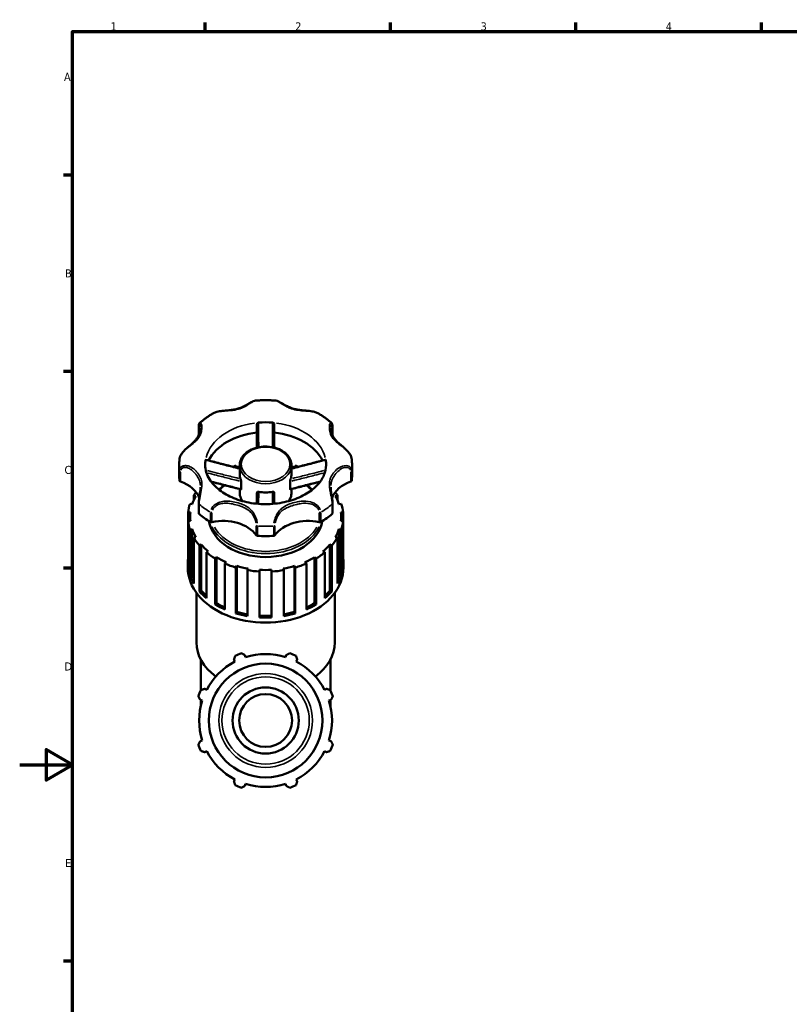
# Model space of a CAD drawing. Header units: millimetres. Extents: x 0 to 1028, y -392 to 805.
# Tile 4 of 9: x 0 to 291, y 207 to 578. Entities that reach past the tile are written whole.
import ezdxf

# ---------------------------------------------------------------- set-up
doc = ezdxf.new("R2010")
doc.units = ezdxf.units.MM
for name, color, linetype, lineweight in [('Border (ANSI)', 7, 'Continuous', 70), ('Visible (ANSI)', 7, 'Continuous', 50), ('Visible Narrow (ANSI)', 7, 'Continuous', 35)]:
    doc.layers.add(name, color=color, linetype=linetype, lineweight=lineweight)
doc.styles.add('Note Text (ANSI)', font='tahoma.ttf')

# ---------------------------------------------------------------- blocks, each defined once
blk = doc.blocks.new('Borders Default Border')
at = {"layer": 'Border (ANSI)'}
for p, q in [((70.08, 574), (70.08, 577.45)), ((140.17, 574), (140.17, 577.45)), ((210.25, 574), (210.25, 577.45)), ((280.33, 574), (280.33, 577.45)), ((20, 519.75), (16.55, 519.75)), ((20, 445.5), (16.55, 445.5)), ((20, 371.25), (16.55, 371.25)), ((20, 222.75), (16.55, 222.75))]:
    blk.add_line(p, q, dxfattribs=at)
at = {"layer": 'Border (ANSI)', "flags": 128}
for points in [[(20, 20), (20, 574), (821, 574), (821, 20), (20, 20)], [(0, 297), (20, 297), (10, 302.77), (10, 291.23), (20, 297)]]:
    blk.add_lwpolyline(points, dxfattribs=at)
at = {"layer": 'Border (ANSI)', "char_height": 3.05, "attachment_point": 7, "style": 'Note Text (ANSI)'}
for s, insert in [('1', (34.35, 574.4)), ('2', (104.2, 574.4)), ('3', (174.26, 574.34)), ('4', (244.23, 574.4)), ('A', (16.78, 555.35)), ('B', (17.15, 481.1)), ('C', (16.95, 406.8)), ('D', (16.96, 332.6)), ('E', (17.21, 258.35))]:
    blk.add_mtext(s, dxfattribs=dict(at, insert=insert))

msp = doc.modelspace()

# ---------------------------------------------------------------- linework, layer by layer
at = {"layer": 'Visible (ANSI)'}
for p, q in [((67.659, 421.455), (67.659, 424.647)), ((118.256, 424.647), (118.256, 421.455)), ((60.287, 406.487), (60.287, 410.183)), ((82.022, 409.35), (81.749, 409.945)), ((83.156, 406.82), (83.156, 410.088)), ((102.758, 406.82), (102.758, 410.088)), ((104.166, 409.945), (103.893, 409.35)), ((125.627, 406.487), (125.627, 410.183)), ((83.717, 401.221), (83.717, 404.007)), ((102.198, 401.221), (102.198, 404.007)), ((65.775, 398.649), (66.616, 398.456)), ((65.775, 396.828), (65.775, 398.649)), ((83.156, 399.855), (83.156, 401.164)), ((102.758, 399.855), (102.758, 401.164)), ((119.299, 398.456), (120.14, 398.649)), ((120.14, 398.649), (120.14, 396.828)), ((65.219, 395.416), (64.378, 395.609)), ((67.659, 395.719), (67.659, 392.023)), ((118.256, 392.023), (118.256, 395.719)), ((121.537, 395.609), (120.695, 395.416)), ((63.641, 392.321), (64.526, 392.321)), ((63.641, 389.125), (63.641, 392.321)), ((64.437, 390.723), (64.437, 389.125)), ((121.389, 392.321), (122.273, 392.321)), ((121.478, 390.723), (121.478, 389.125)), ((122.273, 392.321), (122.273, 389.125)), ((64.526, 389.125), (63.641, 389.125)), ((63.641, 389.125), (63.641, 371.799)), ((122.273, 389.125), (121.389, 389.125)), ((122.273, 371.799), (122.273, 389.125)), ((64.378, 385.837), (65.219, 386.031)), ((64.378, 368.512), (64.378, 385.837)), ((65.219, 386.031), (65.219, 368.705)), ((120.695, 386.031), (120.695, 368.705)), ((120.695, 386.031), (121.537, 385.837)), ((121.537, 385.837), (121.537, 368.512)), ((66.616, 382.991), (65.775, 382.798)), ((65.775, 382.798), (65.775, 365.472)), ((67.912, 379.832), (68.628, 380.199)), ((67.912, 362.506), (67.912, 379.832)), ((68.628, 380.199), (68.628, 362.874)), ((117.287, 380.199), (117.287, 362.874)), ((117.287, 380.199), (118.003, 379.832)), ((118.003, 379.832), (118.003, 362.506)), ((120.14, 382.798), (119.299, 382.991)), ((120.14, 365.472), (120.14, 382.798)), ((71.284, 377.614), (70.569, 377.246)), ((70.569, 377.246), (70.569, 359.92)), ((115.346, 377.246), (114.63, 377.614)), ((115.346, 359.92), (115.346, 377.246)), ((63.554, 371.472), (63.554, 373.398)), ((73.898, 374.892), (74.418, 375.398)), ((73.898, 357.566), (73.898, 374.892)), ((74.418, 375.398), (74.418, 358.072)), ((78.074, 373.52), (77.554, 373.014)), ((77.554, 373.014), (77.554, 355.688)), ((81.749, 371.502), (82.022, 372.097)), ((82.022, 372.097), (82.022, 354.771)), ((103.893, 372.097), (103.893, 354.771)), ((103.893, 372.097), (104.166, 371.502)), ((108.361, 373.014), (107.84, 373.52)), ((108.361, 355.688), (108.361, 373.014)), ((111.497, 375.398), (111.497, 358.072)), ((111.497, 375.398), (112.017, 374.892)), ((112.017, 374.892), (112.017, 357.566)), ((122.36, 371.472), (122.36, 373.398)), ((64.378, 368.512), (65.219, 368.705)), ((81.749, 354.176), (81.749, 371.502)), ((86.321, 371.11), (86.048, 370.515)), ((86.048, 370.515), (86.048, 353.189)), ((90.697, 369.994), (90.697, 370.619)), ((90.697, 352.668), (90.697, 369.994)), ((95.217, 370.619), (95.217, 369.994)), ((95.217, 369.994), (95.217, 352.668)), ((99.867, 370.515), (99.594, 371.11)), ((99.867, 353.189), (99.867, 370.515)), ((104.166, 371.502), (104.166, 354.176)), ((120.695, 368.705), (121.537, 368.512)), ((66.821, 343.173), (66.821, 361.948)), ((67.912, 362.506), (68.628, 362.874)), ((117.287, 362.874), (118.003, 362.506)), ((119.093, 343.173), (119.093, 361.948)), ((73.898, 357.566), (74.418, 358.072)), ((111.497, 358.072), (112.017, 357.566)), ((81.749, 354.176), (82.022, 354.771)), ((103.893, 354.771), (104.166, 354.176)), ((68.455, 325.061), (68.455, 336.742)), ((80.989, 336.711), (81.363, 335.992)), ((85.407, 337.667), (85.163, 338.44)), ((100.752, 338.44), (100.508, 337.667)), ((104.552, 335.992), (104.926, 336.711)), ((117.46, 325.061), (117.46, 336.742)), ((70.685, 325.314), (69.966, 325.688)), ((115.949, 325.688), (115.23, 325.314)), ((68.237, 321.514), (69.01, 321.27)), ((68.455, 319.209), (68.455, 321.445)), ((116.905, 321.27), (117.678, 321.514)), ((117.46, 319.209), (117.46, 321.445)), ((69.01, 306.169), (68.237, 305.925)), ((117.678, 305.925), (116.905, 306.169)), ((69.966, 301.751), (70.685, 302.125)), ((115.23, 302.125), (115.949, 301.751)), ((81.363, 291.447), (80.989, 290.728)), ((104.926, 290.728), (104.552, 291.447)), ((85.163, 288.999), (85.407, 289.772)), ((100.508, 289.772), (100.752, 288.999))]:
    msp.add_line(p, q, dxfattribs=at)
for radius in [21.475, 12.5, 10]:
    msp.add_circle((92.957, 313.719), radius, dxfattribs=at)
for radius, start, end in [(27, 109.79198, 115.20802), (25.11, 72.5, 107.5), (27, 64.79198, 70.20802), (25.11, 117.5, 152.5), (25.11, 27.5, 62.5), (27, 154.79198, 160.20802), (27, 19.79198, 25.20802), (25.11, 162.5, 197.5), (25.11, 342.5, 17.5), (27, 199.79198, 205.20802), (25.11, 207.5, 242.5), (25.11, 297.5, 332.5), (27, 334.79198, 340.20802), (27, 244.79198, 250.20802), (25.11, 252.5, 287.5), (27, 289.79198, 295.20802)]:
    msp.add_arc((92.957, 313.719), radius, start, end, dxfattribs=at)
for centre, major_axis, start_param, end_param in [((92.957, 410.183), (-22.869, 0), 4.5967732, 4.8280047), ((92.957, 406.487), (-22.869, 0), 4.8557365, 5.9396885), ((92.957, 406.487), (22.869, 0), 0.3434968, 1.4274488), ((92.957, 410.183), (-22.869, 0), 6.1675696, 6.2831853), ((92.957, 390.723), (-29.403, 0), 5.103487, 5.1453366), ((92.957, 390.723), (-28.521, 0), 5.063182, 5.1058715), ((92.957, 390.723), (-28.521, 0), 4.3189064, 4.361596), ((92.957, 390.723), (-29.403, 0), 4.2794414, 4.3212909), ((92.957, 410.183), (22.869, 0), 0, 0.1156157), ((92.957, 406.487), (-32.67, 0), 0, 0.0936093), ((92.957, 406.82), (-9.801, 0), 0, 0.26923), ((92.957, 406.82), (9.801, 0), 6.0139553, 6.2831853), ((92.957, 406.487), (32.67, 0), 6.189576, 6.2831853), ((61.033, 404.367), (-0.605, 0), 0.0936093, 1.0979614), ((54.395, 395.192), (13.97, 0), 0.2682625, 1.0979614), ((131.52, 395.192), (-13.97, 0), 5.1852239, 6.0149206), ((124.882, 404.367), (0.605, 0), 5.1852239, 6.189576), ((92.957, 390.723), (-28.521, 0), 5.8897028, 6.0483493), ((92.957, 390.723), (-29.403, 0), 5.8223001, 5.8920873), ((92.957, 406.82), (9.801, 0), 4.443159, 4.981619), ((92.957, 390.723), (29.403, 0), 0.3910981, 0.4608852), ((92.957, 390.723), (28.521, 0), 0.234836, 0.3934825), ((92.957, 390.723), (-29.403, 0), 6.0459648, 6.2062465), ((92.957, 390.723), (29.403, 0), 0.0769388, 0.2372205), ((92.957, 390.723), (-28.521, 0), 6.203862, 6.3625086), ((68.264, 392.023), (-0.605, 0), 0, 0.6917889), ((92.957, 406.487), (32.67, 0), 3.8333815, 4.0206001), ((92.957, 406.487), (32.67, 0), 5.4041779, 5.5913964), ((117.651, 392.023), (0.605, 0), 5.5913964, 6.2831853), ((92.957, 390.723), (28.521, 0), 6.203862, 6.3625086), ((92.957, 390.723), (-29.403, 0), 0.0769388, 0.2372205), ((92.957, 390.723), (-21.562, 0), 0.1098904, 3.0317023), ((72.503, 389.026), (0.605, 0), 4.0206001, 5.0249523), ((76.984, 379.219), (-13.97, 0), 3.6144275, 5.0249523), ((108.93, 379.219), (-13.97, 0), 4.3998257, 5.8103504), ((113.412, 389.026), (0.605, 0), 4.3998257, 5.4041779), ((92.957, 390.723), (29.403, 0), 6.0459648, 6.2062465), ((92.957, 390.723), (-28.521, 0), 0.234836, 0.3934825), ((89.96, 383.913), (0.605, 0), 3.6144275, 4.6187797), ((92.957, 406.487), (32.67, 0), 4.6187797, 4.8059983), ((95.955, 383.913), (0.605, 0), 4.8059983, 5.8103504), ((92.957, 390.723), (28.521, 0), 5.8897028, 6.0483493), ((92.957, 390.723), (-29.403, 0), 0.3910981, 0.5513797), ((92.957, 390.723), (28.521, 0), 3.6905879, 3.8492345), ((92.957, 390.723), (28.521, 0), 5.5755435, 5.73419), ((92.957, 390.723), (29.403, 0), 5.7318056, 5.8920873), ((92.957, 390.723), (29.403, 0), 3.84685, 4.0071317), ((92.957, 390.723), (29.403, 0), 5.4176463, 5.577928), ((92.957, 373.398), (-29.403, 0), 6.2062465, 6.3601241), ((92.957, 390.723), (28.521, 0), 4.0047472, 4.1633937), ((92.957, 390.723), (29.403, 0), 4.1610092, 4.3212909), ((92.957, 390.723), (28.521, 0), 4.3189064, 4.477553), ((92.957, 390.723), (28.521, 0), 4.947225, 5.1058715), ((92.957, 390.723), (29.403, 0), 5.103487, 5.2637687), ((92.957, 390.723), (28.521, 0), 5.2613842, 5.4200308), ((92.957, 373.398), (29.403, 0), 6.2062465, 6.3601241), ((92.957, 371.472), (-29.403, 0), 0, 3.1415927), ((92.957, 373.398), (-29.403, 0), 0.2372205, 0.3910981), ((92.957, 373.398), (-28.521, 0), 0.234836, 0.307532), ((92.957, 390.723), (29.403, 0), 4.4751685, 4.6354502), ((92.957, 390.723), (28.521, 0), 4.6330657, 4.7917122), ((92.957, 390.723), (29.403, 0), 4.7893278, 4.9496095), ((92.957, 373.398), (28.521, 0), 5.9756533, 6.0483493), ((92.957, 373.398), (29.403, 0), 5.8920873, 6.0459648), ((92.957, 373.398), (-29.403, 0), 0.5513797, 0.7052573), ((92.957, 373.398), (28.521, 0), 3.6905879, 3.8097016), ((92.957, 373.398), (28.521, 0), 5.6150764, 5.73419), ((92.957, 373.398), (-29.403, 0), 2.4363353, 2.5902129), ((92.957, 373.398), (-29.403, 0), 0.865539, 1.0194166), ((92.957, 373.398), (28.521, 0), 4.0047472, 4.1418747), ((92.957, 373.398), (28.521, 0), 5.2829033, 5.4200308), ((92.957, 373.398), (-29.403, 0), 2.1221761, 2.2760536), ((92.957, 373.398), (-29.403, 0), 1.1796983, 1.3335759), ((92.957, 373.398), (28.521, 0), 4.3189064, 4.4676842), ((92.957, 373.398), (28.521, 0), 4.9570938, 5.1058715), ((92.957, 373.398), (-29.403, 0), 1.8080168, 1.9618944), ((92.957, 373.398), (28.521, 0), 4.6330657, 4.7917122), ((92.957, 373.398), (-29.403, 0), 1.4938575, 1.6477351), ((92.957, 343.173), (-26.136, 0), 0, 0.767097), ((92.957, 343.173), (26.136, 0), 5.5160883, 6.2831853)]:
    msp.add_ellipse(centre, major_axis=major_axis, ratio=0.7071068, start_param=start_param, end_param=end_param, dxfattribs=at)
for points, knots in [([(89.131, 434.553), (88.838, 434.528), (88.573, 434.435), (88.048, 434.21), (87.792, 434.078), (87.225, 433.769), (86.913, 433.589), (86.181, 433.174), (85.756, 432.936), (84.829, 432.458), (84.325, 432.221), (83.283, 431.798), (82.746, 431.614), (81.642, 431.307), (81.075, 431.185), (79.914, 430.991), (79.32, 430.92), (78.108, 430.798), (77.491, 430.749), (76.408, 430.64), (75.944, 430.587), (75.139, 430.456), (74.796, 430.386), (74.046, 430.181), (73.645, 430.033), (73.283, 429.83)], [0.3522431, 0.3522431, 0.3522431, 0.3522431, 0.4812991, 0.4812991, 0.6000237, 0.6000237, 0.7338009, 0.7338009, 0.9019713, 0.9019713, 1.0873456, 1.0873456, 1.2727198, 1.2727198, 1.4580941, 1.4580941, 1.6434683, 1.6434683, 1.8288426, 1.8288426, 1.9673147, 1.9673147, 2.0728276, 2.0728276, 2.2059855, 2.2059855, 2.2059855, 2.2059855]), ([(96.784, 434.553), (96.276, 434.597), (95.767, 434.633), (94.746, 434.686), (94.235, 434.704), (93.213, 434.722), (92.702, 434.722), (91.679, 434.704), (91.168, 434.686), (90.148, 434.633), (89.639, 434.597), (89.131, 434.553)], [4.58962047, 4.58962047, 4.58962047, 4.58962047, 4.63872787, 4.63872787, 4.68783528, 4.68783528, 4.73694268, 4.73694268, 4.78605009, 4.78605009, 4.83515749, 4.83515749, 4.83515749, 4.83515749]), ([(112.632, 429.83), (112.25, 430.044), (111.824, 430.198), (111.097, 430.389), (110.807, 430.448), (110.172, 430.556), (109.825, 430.602), (109.054, 430.688), (108.63, 430.727), (107.664, 430.814), (107.126, 430.862), (105.999, 430.993), (105.413, 431.079), (104.271, 431.308), (103.714, 431.451), (102.63, 431.798), (102.103, 432.002), (101.084, 432.457), (100.592, 432.707), (99.645, 433.22), (99.192, 433.483), (98.425, 433.916), (98.103, 434.093), (97.457, 434.395), (97.139, 434.522), (96.784, 434.553)], [0.2949933, 0.2949933, 0.2949933, 0.2949933, 0.4356252, 0.4356252, 0.5249695, 0.5249695, 0.6288286, 0.6288286, 0.7555932, 0.7555932, 0.9195431, 0.9195431, 1.1049174, 1.1049174, 1.2902916, 1.2902916, 1.4756658, 1.4756658, 1.66104, 1.66104, 1.8464143, 1.8464143, 1.9920539, 1.9920539, 2.1487356, 2.1487356, 2.1487356, 2.1487356]), ([(73.283, 429.83), (72.906, 429.618), (72.535, 429.4), (71.804, 428.95), (71.444, 428.719), (70.737, 428.244), (70.39, 428), (69.709, 427.5), (69.375, 427.243), (68.721, 426.718), (68.401, 426.45), (68.088, 426.175)], [5.3837658, 5.3837658, 5.3837658, 5.3837658, 5.4281255, 5.4281255, 5.47248519, 5.47248519, 5.51684488, 5.51684488, 5.56120458, 5.56120458, 5.60556427, 5.60556427, 5.60556427, 5.60556427]), ([(117.826, 426.175), (117.514, 426.45), (117.194, 426.718), (116.54, 427.243), (116.206, 427.5), (115.525, 428), (115.178, 428.244), (114.471, 428.719), (114.111, 428.95), (113.38, 429.4), (113.009, 429.618), (112.632, 429.83)], [3.81921369, 3.81921369, 3.81921369, 3.81921369, 3.86357338, 3.86357338, 3.90793308, 3.90793308, 3.95229277, 3.95229277, 3.99665246, 3.99665246, 4.04101216, 4.04101216, 4.04101216, 4.04101216]), ([(68.365, 424.423), (68.365, 424.202), (68.35, 423.957), (68.272, 423.342), (68.194, 422.961), (67.971, 422.193), (67.826, 421.806), (67.471, 421.059), (67.263, 420.698), (66.782, 420.003), (66.51, 419.669), (65.9, 419.012), (65.561, 418.689), (64.84, 418.045), (64.461, 417.725), (63.772, 417.142), (63.474, 416.888), (62.933, 416.407), (62.692, 416.185), (62.252, 415.753), (62.053, 415.545), (61.69, 415.135), (61.525, 414.933), (61.229, 414.53), (61.096, 414.33), (60.866, 413.93), (60.767, 413.73), (60.572, 413.247), (60.491, 412.96), (60.453, 412.673)], [0.6774988, 0.6774988, 0.6774988, 0.6774988, 0.8016172, 0.8016172, 0.9771983, 0.9771983, 1.1555236, 1.1555236, 1.3338489, 1.3338489, 1.5121743, 1.5121743, 1.6904996, 1.6904996, 1.8588964, 1.8588964, 1.9795677, 1.9795677, 2.0751529, 2.0751529, 2.1571253, 2.1571253, 2.2313851, 2.2313851, 2.3011221, 2.3011221, 2.3678779, 2.3678779, 2.4607519, 2.4607519, 2.4607519, 2.4607519]), ([(67.659, 424.647), (67.659, 424.775), (67.663, 424.897), (67.678, 425.128), (67.69, 425.237), (67.723, 425.444), (67.744, 425.541), (67.799, 425.728), (67.833, 425.817), (67.928, 425.996), (67.989, 426.088), (68.088, 426.175)], [0, 0, 0, 0, 0.04922379, 0.04922379, 0.09844758, 0.09844758, 0.14767136, 0.14767136, 0.19689515, 0.19689515, 0.24611894, 0.24611894, 0.24611894, 0.24611894]), ([(89.69, 425.712), (89.69, 425.775), (89.708, 425.839), (89.774, 425.963), (89.823, 426.022), (89.945, 426.122), (90.015, 426.163), (90.165, 426.221), (90.241, 426.239), (90.319, 426.246)], [0, 0, 0, 0, 0.02658336, 0.02658336, 0.05367425, 0.05367425, 0.07916663, 0.07916663, 0.10273696, 0.10273696, 0.10273696, 0.10273696]), ([(89.69, 425.712), (89.69, 424.263), (89.69, 422.813), (89.69, 419.869), (89.69, 418.373), (89.69, 416.879), (89.69, 416.85), (89.69, 416.821), (89.69, 416.792)], [0.38140169, 0.38140169, 0.38140169, 0.38140169, 0.86175076, 0.86175076, 1.3577603, 1.3577603, 1.3577603, 1.36739241, 1.36739241, 1.36739241, 1.36739241]), ([(95.596, 426.246), (95.67, 426.24), (95.744, 426.223), (95.887, 426.169), (95.954, 426.132), (96.075, 426.038), (96.126, 425.982), (96.182, 425.889), (96.198, 425.854), (96.219, 425.783), (96.224, 425.747), (96.224, 425.712)], [0, 0, 0, 0, 0.02249942, 0.02249942, 0.04665034, 0.04665034, 0.07277652, 0.07277652, 0.08764689, 0.08764689, 0.10244843, 0.10244843, 0.10244843, 0.10244843]), ([(96.224, 416.792), (96.224, 416.805), (96.224, 416.819), (96.224, 416.832), (96.224, 418.24), (96.224, 419.649), (96.224, 422.61), (96.224, 424.161), (96.224, 425.712)], [0.80331735, 0.80331735, 0.80331735, 0.80331735, 0.80781379, 0.80781379, 0.80781379, 1.2751924, 1.2751924, 1.78930806, 1.78930806, 1.78930806, 1.78930806]), ([(125.462, 412.673), (125.414, 413.036), (125.297, 413.399), (124.948, 414.142), (124.705, 414.52), (124.125, 415.268), (123.784, 415.635), (123.229, 416.178), (123.022, 416.37), (122.58, 416.766), (122.346, 416.968), (121.844, 417.395), (121.58, 417.617), (121.009, 418.105), (120.709, 418.366), (120.077, 418.952), (119.757, 419.277), (119.182, 419.941), (118.928, 420.281), (118.481, 420.99), (118.289, 421.359), (117.97, 422.118), (117.842, 422.507), (117.681, 423.165), (117.632, 423.434), (117.566, 423.951), (117.55, 424.199), (117.55, 424.423)], [0.0402134, 0.0402134, 0.0402134, 0.0402134, 0.1578633, 0.1578633, 0.2879993, 0.2879993, 0.4293884, 0.4293884, 0.5117766, 0.5117766, 0.6057559, 0.6057559, 0.7179324, 0.7179324, 0.8586742, 0.8586742, 1.0369981, 1.0369981, 1.2153219, 1.2153219, 1.3936458, 1.3936458, 1.5719696, 1.5719696, 1.6977108, 1.6977108, 1.823452, 1.823452, 1.823452, 1.823452]), ([(117.826, 426.175), (117.916, 426.096), (117.975, 426.012), (118.071, 425.842), (118.107, 425.752), (118.164, 425.567), (118.186, 425.471), (118.221, 425.266), (118.233, 425.158), (118.251, 424.929), (118.255, 424.808), (118.256, 424.67), (118.256, 424.658), (118.256, 424.647)], [2.25483734, 2.25483734, 2.25483734, 2.25483734, 2.29956548, 2.29956548, 2.34879137, 2.34879137, 2.39801726, 2.39801726, 2.44724314, 2.44724314, 2.49646903, 2.49646903, 2.50096677, 2.50096677, 2.50096677, 2.50096677]), ([(102.758, 410.088), (102.758, 410.829), (102.598, 411.569), (101.976, 412.981), (101.507, 413.652), (100.301, 414.868), (99.553, 415.409), (97.857, 416.297), (96.905, 416.641), (94.902, 417.097), (93.85, 417.207), (91.751, 417.183), (90.704, 417.048), (88.719, 416.546), (87.781, 416.179), (86.111, 415.241), (85.378, 414.672), (84.206, 413.389), (83.762, 412.678), (83.269, 411.33), (83.156, 410.709), (83.156, 410.088)], [3.1415927, 3.1415927, 3.1415927, 3.1415927, 3.4435617, 3.4435617, 3.7533083, 3.7533083, 4.0748908, 4.0748908, 4.4014794, 4.4014794, 4.728747, 4.728747, 5.0559369, 5.0559369, 5.3832055, 5.3832055, 5.7095655, 5.7095655, 6.0300305, 6.0300305, 6.2831853, 6.2831853, 6.2831853, 6.2831853]), ([(60.453, 412.673), (60.431, 412.508), (60.411, 412.343), (60.376, 412.011), (60.36, 411.846), (60.334, 411.514), (60.323, 411.348), (60.305, 411.015), (60.298, 410.849), (60.29, 410.516), (60.287, 410.349), (60.287, 410.183)], [6.189202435, 6.189202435, 6.189202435, 6.189202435, 6.207999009, 6.207999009, 6.226795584, 6.226795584, 6.245592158, 6.245592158, 6.264388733, 6.264388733, 6.283185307, 6.283185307, 6.283185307, 6.283185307]), ([(70.088, 410.183), (70.088, 408.419), (70.595, 406.63), (72.61, 403.41), (73.903, 401.995), (77.092, 399.567), (78.917, 398.531), (82.982, 396.879), (85.215, 396.256), (89.884, 395.501), (92.319, 395.369), (97.129, 395.617), (99.503, 395.997), (103.928, 397.213), (105.979, 398.048), (109.558, 400.044), (111.084, 401.205), (113.537, 403.71), (114.439, 405.055), (115.567, 407.662), (115.826, 408.925), (115.826, 410.183)], [6.2831853, 6.2831853, 6.2831853, 6.2831853, 6.6997037, 6.6997037, 7.0314692, 7.0314692, 7.3322357, 7.3322357, 7.629027, 7.629027, 7.9266706, 7.9266706, 8.2246723, 8.2246723, 8.52179, 8.52179, 8.8192478, 8.8192478, 9.1278119, 9.1278119, 9.424778, 9.424778, 9.424778, 9.424778]), ([(70.241, 412.048), (70.25, 412.101), (70.259, 412.143), (70.277, 412.203), (70.286, 412.219), (70.294, 412.221), (70.295, 412.221), (70.296, 412.221)], [0, 0, 0, 0, 0.022499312, 0.022499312, 0.046650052, 0.046650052, 0.0496919, 0.0496919, 0.0496919, 0.0496919]), ([(83.156, 408.962), (82.43, 409.142), (81.704, 409.324), (80.087, 409.73), (79.196, 409.955), (77.415, 410.407), (76.525, 410.633), (74.745, 411.086), (73.855, 411.312), (72.076, 411.766), (71.186, 411.994), (70.296, 412.221)], [0.1389434, 0.1389434, 0.1389434, 0.1389434, 0.3701906, 0.3701906, 0.6540156, 0.6540156, 0.9378407, 0.9378407, 1.2216657, 1.2216657, 1.5054908, 1.5054908, 1.5054908, 1.5054908]), ([(115.619, 412.221), (114.729, 411.994), (113.839, 411.766), (112.06, 411.312), (111.17, 411.086), (109.39, 410.633), (108.499, 410.407), (106.719, 409.955), (105.828, 409.73), (104.211, 409.324), (103.485, 409.142), (102.758, 408.962)], [0.0705052, 0.0705052, 0.0705052, 0.0705052, 0.3543302, 0.3543302, 0.6381553, 0.6381553, 0.9219804, 0.9219804, 1.2058054, 1.2058054, 1.4370526, 1.4370526, 1.4370526, 1.4370526]), ([(115.619, 412.221), (115.619, 412.221), (115.619, 412.221), (115.627, 412.222), (115.637, 412.207), (115.655, 412.146), (115.665, 412.103), (115.674, 412.048)], [0.052911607, 0.052911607, 0.052911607, 0.052911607, 0.053674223, 0.053674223, 0.079166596, 0.079166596, 0.102736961, 0.102736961, 0.102736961, 0.102736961]), ([(125.627, 410.183), (125.627, 410.349), (125.625, 410.516), (125.616, 410.849), (125.61, 411.015), (125.592, 411.348), (125.581, 411.514), (125.554, 411.846), (125.539, 412.011), (125.504, 412.343), (125.484, 412.508), (125.462, 412.673)], [3.141592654, 3.141592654, 3.141592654, 3.141592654, 3.160389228, 3.160389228, 3.179185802, 3.179185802, 3.197982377, 3.197982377, 3.216778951, 3.216778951, 3.235575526, 3.235575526, 3.235575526, 3.235575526]), ([(68.365, 401.834), (68.365, 401.496), (68.346, 401.138), (68.271, 400.372), (68.215, 399.964), (68.082, 399.109), (68.004, 398.663), (67.86, 397.784), (67.792, 397.352), (67.696, 396.546), (67.666, 396.171), (67.659, 395.795), (67.659, 395.757), (67.659, 395.719)], [1.82345195, 1.82345195, 1.82345195, 1.82345195, 1.95895492, 1.95895492, 2.09445788, 2.09445788, 2.22996084, 2.22996084, 2.36038408, 2.36038408, 2.48643894, 2.48643894, 2.50096677, 2.50096677, 2.50096677, 2.50096677]), ([(83.652, 401.042), (82.759, 401.263), (81.867, 401.485), (80.084, 401.933), (79.193, 402.158), (77.412, 402.609), (76.522, 402.835), (74.743, 403.287), (73.853, 403.514), (72.765, 403.791), (72.567, 403.842), (72.368, 403.893)], [0.0556773, 0.0556773, 0.0556773, 0.0556773, 0.3392884, 0.3392884, 0.6228995, 0.6228995, 0.9065106, 0.9065106, 1.1901217, 1.1901217, 1.2535051, 1.2535051, 1.2535051, 1.2535051]), ([(83.509, 404.976), (83.53, 404.923), (83.552, 404.859), (83.597, 404.709), (83.62, 404.623), (83.663, 404.442), (83.682, 404.346), (83.702, 404.21), (83.708, 404.165), (83.715, 404.081), (83.717, 404.042), (83.717, 404.007)], [0, 0, 0, 0, 0.02361655, 0.02361655, 0.05036335, 0.05036335, 0.07944037, 0.07944037, 0.09460814, 0.09460814, 0.10945755, 0.10945755, 0.10945755, 0.10945755]), ([(102.198, 404.007), (102.198, 404.067), (102.204, 404.138), (102.225, 404.3), (102.242, 404.392), (102.283, 404.579), (102.307, 404.673), (102.345, 404.801), (102.357, 404.841), (102.382, 404.913), (102.394, 404.946), (102.405, 404.976)], [0, 0, 0, 0, 0.02547905, 0.02547905, 0.05387618, 0.05387618, 0.08283697, 0.08283697, 0.09635074, 0.09635074, 0.10954776, 0.10954776, 0.10954776, 0.10954776]), ([(113.547, 403.893), (113.348, 403.842), (113.15, 403.791), (112.061, 403.514), (111.172, 403.287), (109.392, 402.835), (108.502, 402.609), (106.722, 402.158), (105.831, 401.933), (104.048, 401.485), (103.156, 401.263), (102.263, 401.042)], [0.3225958, 0.3225958, 0.3225958, 0.3225958, 0.3859792, 0.3859792, 0.6695903, 0.6695903, 0.9532014, 0.9532014, 1.2368125, 1.2368125, 1.5204236, 1.5204236, 1.5204236, 1.5204236]), ([(110.579, 400.907), (110.505, 400.983), (110.429, 401.058), (109.813, 401.66), (109.227, 402.161), (108.6, 402.634)], [3.75046864, 3.75046864, 3.75046864, 3.75046864, 3.76846221, 3.76846221, 3.89549575, 3.89549575, 3.89549575, 3.89549575]), ([(118.256, 395.719), (118.256, 396.065), (118.228, 396.454), (118.135, 397.263), (118.072, 397.678), (117.934, 398.523), (117.86, 398.952), (117.724, 399.797), (117.665, 400.212), (117.581, 400.99), (117.556, 401.355), (117.55, 401.744), (117.55, 401.789), (117.55, 401.834)], [0, 0, 0, 0, 0.13283768, 0.13283768, 0.25892787, 0.25892787, 0.38850953, 0.38850953, 0.52400928, 0.52400928, 0.65950904, 0.65950904, 0.67749877, 0.67749877, 0.67749877, 0.67749877]), ([(83.156, 399.855), (83.156, 399.114), (83.317, 398.375), (83.789, 397.303), (83.996, 396.94), (84.241, 396.594)], [0, 0, 0, 0, 0.30196902, 0.30196902, 0.46429112, 0.46429112, 0.46429112, 0.46429112]), ([(83.717, 401.221), (83.717, 401.165), (83.712, 401.119), (83.693, 401.058), (83.679, 401.042), (83.659, 401.041), (83.656, 401.041), (83.652, 401.042)], [0, 0, 0, 0, 0.023923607, 0.023923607, 0.046049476, 0.046049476, 0.050544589, 0.050544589, 0.050544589, 0.050544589]), ([(89.69, 399.783), (89.69, 399.843), (89.706, 399.899), (89.768, 400.002), (89.817, 400.047), (89.942, 400.117), (90.017, 400.141), (90.141, 400.155), (90.182, 400.156), (90.266, 400.152), (90.308, 400.147), (90.35, 400.139)], [0, 0, 0, 0, 0.02547936, 0.02547936, 0.05387669, 0.05387669, 0.08283726, 0.08283726, 0.09635098, 0.09635098, 0.10954775, 0.10954775, 0.10954775, 0.10954775]), ([(89.69, 399.783), (89.69, 399.544), (89.69, 399.306), (89.69, 398.672), (89.69, 398.277), (89.69, 397.883), (89.69, 397.216), (89.69, 396.552), (89.69, 395.793), (89.69, 395.698), (89.69, 395.603)], [0.36666215, 0.36666215, 0.36666215, 0.36666215, 0.5318176, 0.5318176, 0.80781379, 0.80781379, 0.80781379, 1.2751924, 1.2751924, 1.34208822, 1.34208822, 1.34208822, 1.34208822]), ([(95.564, 400.139), (95.64, 400.154), (95.715, 400.158), (95.865, 400.147), (95.938, 400.129), (96.068, 400.069), (96.123, 400.026), (96.182, 399.946), (96.198, 399.916), (96.219, 399.852), (96.224, 399.818), (96.224, 399.783)], [0, 0, 0, 0, 0.0236168, 0.0236168, 0.05036391, 0.05036391, 0.07944098, 0.07944098, 0.09460854, 0.09460854, 0.10945755, 0.10945755, 0.10945755, 0.10945755]), ([(96.224, 395.603), (96.224, 395.65), (96.224, 395.698), (96.224, 396.448), (96.224, 397.153), (96.224, 397.861), (96.224, 398.266), (96.224, 398.672), (96.224, 399.313), (96.224, 399.548), (96.224, 399.783)], [0.82862153, 0.82862153, 0.82862153, 0.82862153, 0.86175076, 0.86175076, 1.3577603, 1.3577603, 1.3577603, 1.64145454, 1.64145454, 1.80404768, 1.80404768, 1.80404768, 1.80404768]), ([(101.674, 396.594), (101.992, 397.044), (102.247, 397.522), (102.646, 398.614), (102.758, 399.234), (102.758, 399.855)], [2.67730153, 2.67730153, 2.67730153, 2.67730153, 2.88843782, 2.88843782, 3.14159265, 3.14159265, 3.14159265, 3.14159265]), ([(102.263, 401.042), (102.259, 401.041), (102.255, 401.04), (102.235, 401.043), (102.222, 401.06), (102.203, 401.12), (102.198, 401.165), (102.198, 401.221)], [0.040799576, 0.040799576, 0.040799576, 0.040799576, 0.04595616, 0.04595616, 0.067615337, 0.067615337, 0.09131009, 0.09131009, 0.09131009, 0.09131009])]:
    msp.add_open_spline(points, degree=3, knots=knots, dxfattribs=at)
msp.add_open_spline([(77.315, 402.634), (76.599, 402.094), (75.937, 401.517), (75.336, 400.907)], degree=3, dxfattribs=at)
for points, weights in [([(83.815, 339.125), (84.503, 338.775), (85.163, 338.44)], [1, 1.00261257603, 1.00441138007]), ([(100.752, 338.44), (101.412, 338.775), (102.1, 339.125)], [1.00441138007, 1.00261257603, 1]), ([(80.989, 336.711), (81.219, 337.415), (81.458, 338.148)], [1.00441138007, 1.00261257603, 1]), ([(104.457, 338.148), (104.696, 337.415), (104.926, 336.711)], [1, 1.00261257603, 1.00441138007]), ([(68.529, 325.219), (69.262, 325.458), (69.966, 325.688)], [1, 1.00261257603, 1.00441138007]), ([(115.949, 325.688), (116.653, 325.458), (117.386, 325.219)], [1.00441138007, 1.00261257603, 1]), ([(68.237, 321.514), (67.902, 322.174), (67.552, 322.862)], [1.00441138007, 1.00261257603, 1]), ([(118.362, 322.862), (118.013, 322.174), (117.678, 321.514)], [1, 1.00261257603, 1.00441138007]), ([(67.552, 304.577), (67.902, 305.265), (68.237, 305.925)], [1, 1.00261257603, 1.00441138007]), ([(117.678, 305.925), (118.013, 305.265), (118.362, 304.577)], [1.00441138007, 1.00261257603, 1]), ([(69.966, 301.751), (69.262, 301.981), (68.529, 302.22)], [1.00441138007, 1.00261257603, 1]), ([(117.386, 302.22), (116.653, 301.981), (115.949, 301.751)], [1, 1.00261257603, 1.00441138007]), ([(81.458, 289.291), (81.219, 290.024), (80.989, 290.728)], [1, 1.00261257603, 1.00441138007]), ([(104.926, 290.728), (104.696, 290.024), (104.457, 289.291)], [1.00441138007, 1.00261257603, 1]), ([(85.163, 288.999), (84.503, 288.664), (83.815, 288.314)], [1.00441138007, 1.00261257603, 1]), ([(102.1, 288.314), (101.412, 288.664), (100.752, 288.999)], [1, 1.00261257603, 1.00441138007])]:
    msp.add_rational_spline(points, weights, degree=2, dxfattribs=at)
at = {"layer": 'Visible Narrow (ANSI)'}
for p, q in [((67.688, 421.668), (67.688, 424.365)), ((118.227, 424.365), (118.227, 421.668)), ((60.43, 407.839), (60.43, 404.512)), ((60.757, 404.171), (60.757, 407.498)), ((125.158, 407.498), (125.158, 404.171)), ((125.484, 404.512), (125.484, 407.839)), ((67.798, 391.935), (67.798, 395.262)), ((118.117, 395.262), (118.117, 391.935)), ((72.117, 392.208), (72.117, 388.881)), ((72.689, 388.804), (72.689, 392.13)), ((113.226, 392.13), (113.226, 388.804)), ((113.798, 388.881), (113.798, 392.208)), ((89.422, 387.229), (89.422, 383.903)), ((89.904, 383.672), (89.904, 386.998)), ((96.011, 386.998), (96.011, 383.672)), ((96.493, 383.903), (96.493, 387.229))]:
    msp.add_line(p, q, dxfattribs=at)
for radius in [17.71, 16.488]:
    msp.add_circle((92.957, 313.719), radius, dxfattribs=at)
for centre, major_axis, start_param, end_param in [((68.264, 424.647), (-0.605, 0), 0.0156282, 0.2969351), ((92.957, 410.183), (-22.869, 0), 4.894983, 6.1005913), ((92.957, 410.183), (22.869, 0), 0.182594, 1.3882023), ((117.651, 424.647), (0.605, 0), 5.9862502, 6.2675571), ((92.957, 410.183), (-32.67, 0), 0.0046805, 0.0889288), ((92.957, 410.183), (32.67, 0), 6.1942565, 6.2785048), ((61.033, 408.064), (-0.605, 0), 0.1438269, 1.0477438), ((92.957, 410.088), (-9.801, 0), 0.1570796, 2.984513), ((124.882, 408.064), (0.605, 0), 5.2354415, 6.1393584), ((92.957, 392.435), (20.957, 0), 2.3981474, 2.5405297), ((92.957, 392.435), (20.957, 0), 0.601063, 0.7434452), ((92.957, 399.855), (-9.801, 0), 0.02469, 0.4691109), ((92.957, 399.855), (9.801, 0), 5.8140744, 6.2584953), ((68.264, 395.719), (-0.605, 0), 0.0345894, 0.6571994), ((92.957, 410.183), (32.67, 0), 3.8427425, 4.0112392), ((92.957, 410.183), (32.67, 0), 5.4135388, 5.5820355), ((117.651, 395.719), (0.605, 0), 5.6259859, 6.2485959), ((72.503, 392.722), (-0.605, 0), 0.9292251, 1.833142), ((113.412, 392.722), (0.605, 0), 4.4500433, 5.3539602), ((92.957, 392.007), (-21.562, 0), 0.3450078, 2.7965848), ((89.96, 387.609), (0.605, 0), 3.6646451, 4.5685621), ((92.957, 410.183), (32.67, 0), 4.6281406, 4.7966373), ((95.955, 387.609), (-0.605, 0), 1.7146232, 2.6185402), ((92.957, 392.435), (20.957, 0), 3.5328169, 5.891961)]:
    msp.add_ellipse(centre, major_axis=major_axis, ratio=0.7071068, start_param=start_param, end_param=end_param, dxfattribs=at)
msp.add_ellipse((92.957, 410.516), major_axis=(-9.196, 0), ratio=0.7071068, dxfattribs=at)
for points, knots in [([(74.037, 430.152), (74.646, 430.349), (75.345, 430.456), (77.213, 430.637), (78.403, 430.659), (80.158, 430.816), (80.765, 430.893), (82.22, 431.172), (83.051, 431.418), (84.585, 432.046), (85.293, 432.42), (86.335, 433.038), (86.701, 433.269), (87.506, 433.781), (87.932, 434.055), (88.441, 434.325), (88.568, 434.386), (88.688, 434.434)], [-2.1132984, -2.1132984, -2.1132984, -2.1132984, -1.9055718, -1.9055718, -1.5666304, -1.5666304, -1.3821599, -1.3821599, -1.1119997, -1.1119997, -0.8556893, -0.8556893, -0.7080073, -0.7080073, -0.5134988, -0.5134988, -0.4449302, -0.4449302, -0.4449302, -0.4449302]), ([(97.227, 434.434), (97.489, 434.328), (97.786, 434.163), (98.829, 433.528), (99.67, 432.956), (101.078, 432.186), (101.597, 431.934), (102.925, 431.397), (103.758, 431.156), (105.447, 430.84), (106.3, 430.757), (107.676, 430.667), (108.185, 430.642), (109.368, 430.571), (110.044, 430.523), (111.105, 430.359), (111.507, 430.273), (111.877, 430.153)], [-2.0560485, -2.0560485, -2.0560485, -2.0560485, -1.9057199, -1.9057199, -1.5667353, -1.5667353, -1.3822472, -1.3822472, -1.1120223, -1.1120223, -0.8557017, -0.8557017, -0.7080066, -0.7080066, -0.5134983, -0.5134983, -0.3876804, -0.3876804, -0.3876804, -0.3876804]), ([(60.74, 413.627), (60.746, 413.64), (60.752, 413.653), (61.131, 414.458), (61.803, 415.235), (63.396, 416.71), (64.314, 417.377), (65.82, 418.555), (66.447, 419.082), (67.53, 420.253), (67.971, 420.907), (68.452, 421.992), (68.582, 422.381), (68.838, 423.433), (68.899, 424.106), (68.838, 425.117), (68.764, 425.495), (68.564, 425.997), (68.45, 426.155), (68.333, 426.212)], [-2.3500203, -2.3500203, -2.3500203, -2.3500203, -2.3454638, -2.3454638, -2.0733849, -2.0733849, -1.7508417, -1.7508417, -1.4606679, -1.4606679, -1.1493777, -1.1493777, -0.9848074, -0.9848074, -0.7085575, -0.7085575, -0.513855, -0.513855, -0.3568506, -0.3568506, -0.3568506, -0.3568506]), ([(67.693, 424.744), (67.696, 424.824), (67.702, 424.899), (67.73, 425.183), (67.768, 425.352), (67.879, 425.619), (67.959, 425.68), (68.132, 425.626), (68.223, 425.469), (68.325, 425.06), (68.352, 424.849), (68.361, 424.613)], [0.03387494, 0.03387494, 0.03387494, 0.03387494, 0.07087634, 0.07087634, 0.18427849, 0.18427849, 0.33170129, 0.33170129, 0.51385498, 0.51385498, 0.64362383, 0.64362383, 0.64362383, 0.64362383]), ([(90.335, 417.403), (90.331, 418.808), (90.328, 420.215), (90.323, 423.007), (90.321, 424.394), (90.32, 425.78)], [-1.32832892, -1.32832892, -1.32832892, -1.32832892, -0.86175076, -0.86175076, -0.40228542, -0.40228542, -0.40228542, -0.40228542]), ([(95.595, 425.78), (95.593, 424.292), (95.591, 422.804), (95.587, 420.011), (95.584, 418.707), (95.58, 417.403)], [-1.76842434, -1.76842434, -1.76842434, -1.76842434, -1.2751924, -1.2751924, -0.84238084, -0.84238084, -0.84238084, -0.84238084]), ([(117.582, 426.21), (117.53, 426.185), (117.477, 426.141), (117.202, 425.789), (117.051, 425.147), (117.035, 423.781), (117.135, 423.066), (117.57, 421.644), (117.923, 420.942), (118.651, 419.963), (118.937, 419.641), (119.79, 418.799), (120.419, 418.297), (121.614, 417.373), (122.144, 416.971), (123.178, 416.111), (123.68, 415.656), (124.479, 414.767), (124.794, 414.345), (125.081, 413.821), (125.13, 413.724), (125.175, 413.627)], [-2.1441061, -2.1441061, -2.1441061, -2.1441061, -2.0737, -2.0737, -1.7511466, -1.7511466, -1.4609746, -1.4609746, -1.1495644, -1.1495644, -0.9848825, -0.9848825, -0.7085552, -0.7085552, -0.5138535, -0.5138535, -0.3316998, -0.3316998, -0.1842776, -0.1842776, -0.1509446, -0.1509446, -0.1509446, -0.1509446]), ([(117.555, 424.614), (117.572, 425.009), (117.637, 425.332), (117.859, 425.736), (118.031, 425.711), (118.179, 425.216), (118.21, 425.004), (118.222, 424.744)], [1.85732769, 1.85732769, 1.85732769, 1.85732769, 2.07370002, 2.07370002, 2.34571838, 2.34571838, 2.46709103, 2.46709103, 2.46709103, 2.46709103]), ([(67.88, 396.592), (67.893, 396.693), (67.907, 396.796), (68.061, 397.842), (68.297, 398.884), (68.712, 400.948), (68.864, 401.928), (68.88, 403.552), (68.78, 404.234), (68.344, 405.594), (67.991, 406.274), (67.264, 407.288), (66.978, 407.632), (66.124, 408.509), (65.496, 409.016), (64.301, 409.66), (63.77, 409.86), (62.737, 410.033), (62.235, 410.016), (61.436, 409.761), (61.121, 409.564), (60.792, 409.19), (60.711, 409.071), (60.645, 408.943)], [-2.3759184, -2.3759184, -2.3759184, -2.3759184, -2.3457184, -2.3457184, -2.0737, -2.0737, -1.7511466, -1.7511466, -1.4609746, -1.4609746, -1.1495644, -1.1495644, -0.9848825, -0.9848825, -0.7085552, -0.7085552, -0.5138535, -0.5138535, -0.3316998, -0.3316998, -0.1842776, -0.1842776, -0.1250483, -0.1250483, -0.1250483, -0.1250483]), ([(60.854, 408.285), (60.92, 408.474), (61.018, 408.643), (61.341, 409.014), (61.608, 409.176), (62.286, 409.372), (62.713, 409.366), (63.596, 409.166), (64.052, 408.962), (65.087, 408.321), (65.639, 407.826), (66.405, 406.974), (66.667, 406.641), (67.344, 405.663), (67.692, 405.01), (68.15, 403.76), (68.284, 403.164), (68.338, 402.512)], [0.0911726, 0.0911726, 0.0911726, 0.0911726, 0.1842776, 0.1842776, 0.3316998, 0.3316998, 0.5138535, 0.5138535, 0.7085552, 0.7085552, 0.9848825, 0.9848825, 1.1495644, 1.1495644, 1.4609746, 1.4609746, 1.7322794, 1.7322794, 1.7322794, 1.7322794]), ([(70.886, 411.883), (72.136, 411.563), (73.386, 411.242), (76.286, 410.5), (77.936, 410.079), (79.587, 409.658), (80.408, 409.449), (81.23, 409.24), (82.205, 408.993), (82.357, 408.954), (82.51, 408.916)], [-1.448653, -1.448653, -1.448653, -1.448653, -1.0498879, -1.0498879, -0.5237798, -0.5237798, -0.5237798, -0.2618899, -0.2618899, -0.2132975, -0.2132975, -0.2132975, -0.2132975]), ([(103.405, 408.916), (103.56, 408.955), (103.715, 408.994), (104.695, 409.243), (105.519, 409.452), (106.344, 409.662), (107.992, 410.082), (109.639, 410.503), (112.534, 411.244), (113.781, 411.563), (115.028, 411.883)], [-1.3626985, -1.3626985, -1.3626985, -1.3626985, -1.3132917, -1.3132917, -1.0505875, -1.0505875, -1.0505875, -0.5252938, -0.5252938, -0.127343, -0.127343, -0.127343, -0.127343]), ([(125.27, 408.943), (125.236, 409.009), (125.198, 409.072), (124.784, 409.674), (124.113, 409.973), (122.52, 410.028), (121.602, 409.7), (120.096, 408.779), (119.469, 408.219), (118.386, 406.986), (117.944, 406.31), (117.463, 405.26), (117.332, 404.892), (117.076, 403.876), (117.016, 403.207), (117.077, 401.916), (117.151, 401.336), (117.365, 400.11), (117.502, 399.469), (117.75, 398.273), (117.86, 397.727), (117.979, 396.996), (118.01, 396.79), (118.035, 396.592)], [-2.3759184, -2.3759184, -2.3759184, -2.3759184, -2.3455902, -2.3455902, -2.0735414, -2.0735414, -1.7509931, -1.7509931, -1.4608202, -1.4608202, -1.1494704, -1.1494704, -0.9848447, -0.9848447, -0.7085564, -0.7085564, -0.5138542, -0.5138542, -0.3317005, -0.3317005, -0.1842781, -0.1842781, -0.1250483, -0.1250483, -0.1250483, -0.1250483]), ([(117.577, 402.512), (117.62, 403.032), (117.714, 403.515), (117.968, 404.343), (118.107, 404.693), (118.59, 405.697), (119.007, 406.349), (119.99, 407.544), (120.545, 408.089), (121.855, 408.999), (122.641, 409.335), (123.997, 409.351), (124.565, 409.109), (124.955, 408.536), (125.015, 408.415), (125.06, 408.285)], [0.7686722, 0.7686722, 0.7686722, 0.7686722, 0.9848447, 0.9848447, 1.1494704, 1.1494704, 1.4608202, 1.4608202, 1.7509931, 1.7509931, 2.0735414, 2.0735414, 2.3455902, 2.3455902, 2.4097933, 2.4097933, 2.4097933, 2.4097933]), ([(82.847, 405.139), (82.58, 405.205), (82.312, 405.271), (81.22, 405.541), (80.396, 405.747), (79.571, 405.954), (77.923, 406.367), (76.276, 406.783), (73.401, 407.513), (72.173, 407.825), (70.946, 408.138)], [-1.3985323, -1.3985323, -1.3985323, -1.3985323, -1.3132917, -1.3132917, -1.0505875, -1.0505875, -1.0505875, -0.5252938, -0.5252938, -0.1336433, -0.1336433, -0.1336433, -0.1336433]), ([(71.198, 407.174), (72.274, 406.899), (73.349, 406.625), (76.072, 405.931), (77.719, 405.512), (79.368, 405.096), (80.193, 404.887), (81.018, 404.68), (82.248, 404.372), (82.652, 404.271), (83.057, 404.171)], [0.1823657, 0.1823657, 0.1823657, 0.1823657, 0.5252938, 0.5252938, 1.0505875, 1.0505875, 1.0505875, 1.3132917, 1.3132917, 1.4419445, 1.4419445, 1.4419445, 1.4419445]), ([(102.858, 404.171), (103.26, 404.27), (103.662, 404.371), (104.887, 404.677), (105.709, 404.884), (106.531, 405.092), (108.183, 405.509), (109.833, 405.928), (112.561, 406.623), (113.639, 406.898), (114.716, 407.174)], [0.1340515, 0.1340515, 0.1340515, 0.1340515, 0.2618899, 0.2618899, 0.5237798, 0.5237798, 0.5237798, 1.0498879, 1.0498879, 1.3936303, 1.3936303, 1.3936303, 1.3936303]), ([(114.969, 408.138), (113.739, 407.824), (112.509, 407.512), (109.629, 406.781), (107.979, 406.364), (106.328, 405.95), (105.507, 405.744), (104.685, 405.539), (103.598, 405.27), (103.332, 405.204), (103.067, 405.139)], [-1.4423527, -1.4423527, -1.4423527, -1.4423527, -1.0498879, -1.0498879, -0.5237798, -0.5237798, -0.5237798, -0.2618899, -0.2618899, -0.1774637, -0.1774637, -0.1774637, -0.1774637]), ([(83.139, 401.364), (82.774, 401.455), (82.409, 401.546), (81.286, 401.827), (80.528, 402.018), (79.77, 402.209), (78.054, 402.642), (76.339, 403.077), (74.005, 403.672), (73.385, 403.83), (72.765, 403.988)], [0.1253905, 0.1253905, 0.1253905, 0.1253905, 0.2414443, 0.2414443, 0.4828885, 0.4828885, 0.4828885, 1.0294947, 1.0294947, 1.2271824, 1.2271824, 1.2271824, 1.2271824]), ([(113.15, 403.988), (112.528, 403.829), (111.906, 403.671), (109.568, 403.075), (107.851, 402.639), (106.133, 402.206), (105.377, 402.015), (104.621, 401.825), (103.501, 401.545), (103.138, 401.454), (102.776, 401.364)], [0.3489185, 0.3489185, 0.3489185, 0.3489185, 0.5472534, 0.5472534, 1.0945068, 1.0945068, 1.0945068, 1.335304, 1.335304, 1.4507104, 1.4507104, 1.4507104, 1.4507104]), ([(90.324, 395.777), (90.324, 395.996), (90.325, 396.216), (90.328, 397.098), (90.331, 397.762), (90.336, 398.429), (90.338, 398.822), (90.341, 399.217), (90.346, 399.711), (90.347, 399.809), (90.348, 399.907)], [-1.4298521, -1.4298521, -1.4298521, -1.4298521, -1.2751924, -1.2751924, -0.80781379, -0.80781379, -0.80781379, -0.5318176, -0.5318176, -0.46346733, -0.46346733, -0.46346733, -0.46346733]), ([(95.567, 399.907), (95.568, 399.813), (95.569, 399.718), (95.574, 399.217), (95.577, 398.811), (95.579, 398.407), (95.584, 397.7), (95.587, 396.995), (95.59, 396.12), (95.591, 395.948), (95.591, 395.777)], [-1.70724248, -1.70724248, -1.70724248, -1.70724248, -1.64145454, -1.64145454, -1.3577603, -1.3577603, -1.3577603, -0.86175076, -0.86175076, -0.74085764, -0.74085764, -0.74085764, -0.74085764]), ([(89.806, 388.324), (89.795, 388.387), (89.785, 388.452), (89.675, 389.065), (89.522, 389.65), (88.953, 391.226), (88.426, 392.149), (87.086, 393.733), (86.244, 394.351), (84.837, 395.102), (84.318, 395.329), (82.99, 395.825), (82.157, 396.068), (80.468, 396.432), (79.615, 396.558), (78.239, 396.608), (77.73, 396.594), (76.546, 396.46), (75.87, 396.307), (74.624, 395.811), (74.05, 395.479), (73.17, 394.731), (72.835, 394.344), (72.49, 393.773), (72.406, 393.607), (72.338, 393.44)], [-2.3759295, -2.3759295, -2.3759295, -2.3759295, -2.3567088, -2.3567088, -2.1949878, -2.1949878, -1.9057199, -1.9057199, -1.5667353, -1.5667353, -1.3822472, -1.3822472, -1.1120223, -1.1120223, -0.8557017, -0.8557017, -0.7080066, -0.7080066, -0.5134983, -0.5134983, -0.3313441, -0.3313441, -0.18408, -0.18408, -0.1250489, -0.1250489, -0.1250489, -0.1250489]), ([(72.883, 393.225), (72.944, 393.37), (73.018, 393.513), (73.323, 394.001), (73.619, 394.328), (74.403, 394.953), (74.917, 395.223), (76.042, 395.612), (76.657, 395.722), (77.743, 395.795), (78.215, 395.789), (79.495, 395.695), (80.299, 395.556), (81.907, 395.185), (82.709, 394.952), (83.996, 394.492), (84.5, 394.287), (85.871, 393.618), (86.692, 393.08), (87.995, 391.713), (88.506, 390.92), (89.055, 389.559), (89.202, 389.053), (89.307, 388.521), (89.318, 388.465), (89.327, 388.409)], [0.1250489, 0.1250489, 0.1250489, 0.1250489, 0.18408, 0.18408, 0.3313441, 0.3313441, 0.5134983, 0.5134983, 0.7080066, 0.7080066, 0.8557017, 0.8557017, 1.1120223, 1.1120223, 1.3822472, 1.3822472, 1.5667353, 1.5667353, 1.9057199, 1.9057199, 2.1949878, 2.1949878, 2.3567088, 2.3567088, 2.3759295, 2.3759295, 2.3759295, 2.3759295]), ([(113.577, 393.44), (113.555, 393.494), (113.531, 393.548), (113.291, 394.057), (112.961, 394.5), (111.822, 395.575), (110.855, 396.06), (108.708, 396.625), (107.517, 396.648), (105.761, 396.473), (105.154, 396.371), (103.697, 396.051), (102.866, 395.807), (101.331, 395.226), (100.623, 394.895), (99.58, 394.236), (99.214, 393.966), (98.409, 393.25), (97.983, 392.774), (97.253, 391.699), (96.944, 391.108), (96.496, 389.972), (96.337, 389.44), (96.178, 388.722), (96.14, 388.52), (96.109, 388.324)], [-2.3759296, -2.3759296, -2.3759296, -2.3759296, -2.3567745, -2.3567745, -2.1953866, -2.1953866, -1.9062245, -1.9062245, -1.5670925, -1.5670925, -1.3825448, -1.3825448, -1.1120994, -1.1120994, -0.8557437, -0.8557437, -0.7080041, -0.7080041, -0.5134967, -0.5134967, -0.3313425, -0.3313425, -0.1840792, -0.1840792, -0.1250489, -0.1250489, -0.1250489, -0.1250489]), ([(96.588, 388.409), (96.617, 388.58), (96.654, 388.755), (96.807, 389.378), (96.96, 389.837), (97.392, 390.818), (97.691, 391.326), (98.4, 392.252), (98.814, 392.663), (99.598, 393.284), (99.955, 393.52), (100.972, 394.1), (101.661, 394.398), (103.148, 394.934), (103.949, 395.17), (105.337, 395.493), (105.911, 395.603), (107.558, 395.817), (108.657, 395.842), (110.608, 395.426), (111.474, 395.036), (112.487, 394.134), (112.778, 393.757), (112.991, 393.319), (113.012, 393.272), (113.031, 393.225)], [0.1250489, 0.1250489, 0.1250489, 0.1250489, 0.1840792, 0.1840792, 0.3313425, 0.3313425, 0.5134967, 0.5134967, 0.7080041, 0.7080041, 0.8557437, 0.8557437, 1.1120994, 1.1120994, 1.3825448, 1.3825448, 1.5670925, 1.5670925, 1.9062245, 1.9062245, 2.1953866, 2.1953866, 2.3567745, 2.3567745, 2.3759296, 2.3759296, 2.3759296, 2.3759296])]:
    msp.add_open_spline(points, degree=3, knots=knots, dxfattribs=at)

# ---------------------------------------------------------------- block references
msp.add_blockref('Borders Default Border', (0, 0))

doc.saveas('drawing.dxf')
